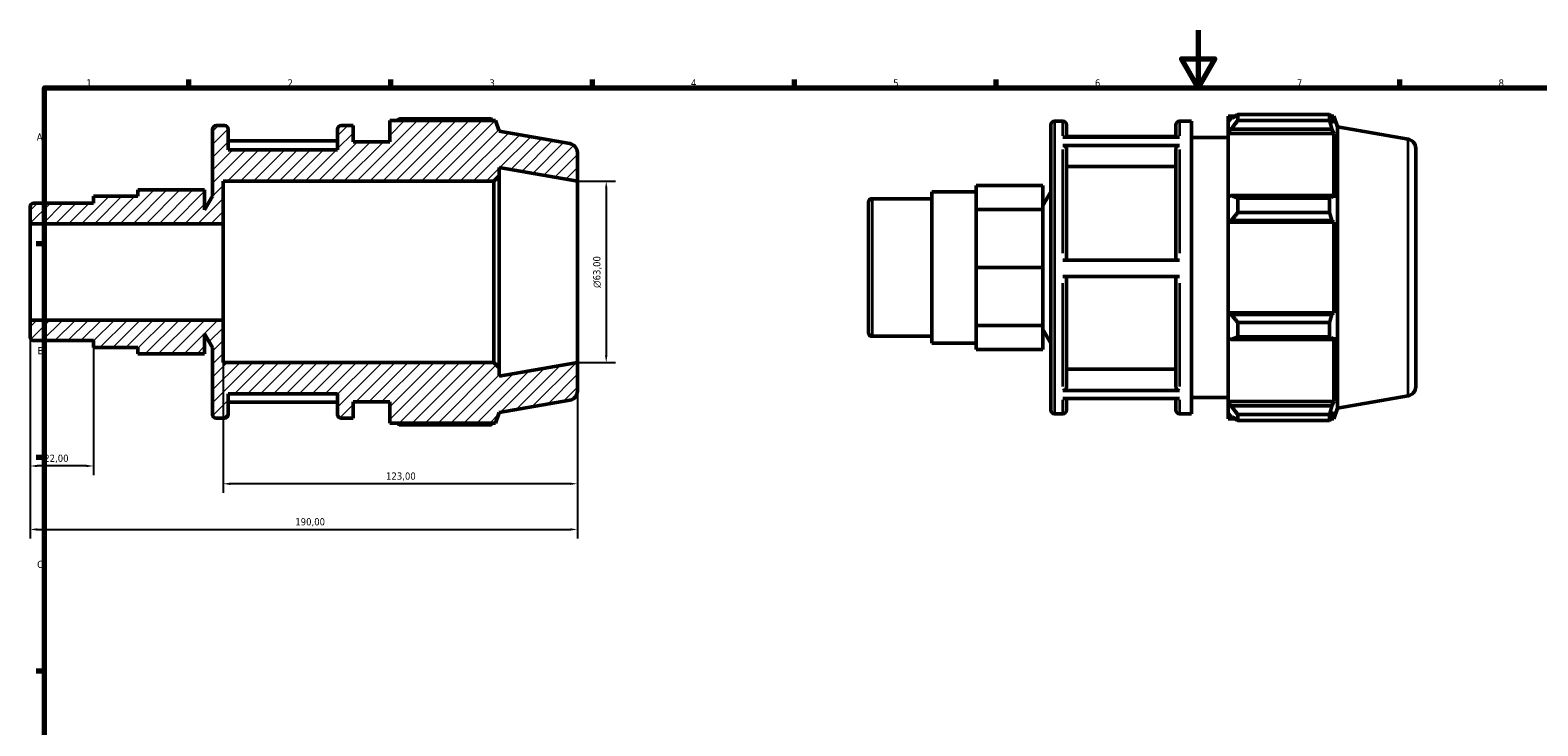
# Model space of a CAD drawing. Header units: millimetres. Extents: x 0 to 931, y 0 to 657.
# Tile 3 of 5: x 15 to 538, y 352 to 594. Entities that reach past the tile are written whole.
import ezdxf

# ---------------------------------------------------------------- set-up
doc = ezdxf.new("R2010")
doc.units = ezdxf.units.MM
for name, color, linetype, lineweight in [('Border (ISO)', 7, 'Continuous', 70), ('Dimension (ISO)', 7, 'Continuous', 25), ('Hatch (ISO)', 7, 'Continuous', 18), ('Visible (ISO)', 7, 'Continuous', 50), ('Visible Narrow (ISO)', 7, 'Continuous', 35)]:
    doc.layers.add(name, color=color, linetype=linetype, lineweight=lineweight)
doc.styles.add('Note Text (ISO)', font='tahoma.ttf')
doc.dimstyles.new('Default (ISO)', dxfattribs={"dimtxt": 2.5, "dimasz": 2.5, "dimexe": 3.175, "dimexo": 0, "dimgap": 0.762, "dimtad": 1, "dimrnd": 1e-08, "dimzin": 0, "dimtxsty": 'Note Text (ISO)', "dimcen": 0.09, "dimdle": 10, "dimclrd": 256, "dimclre": 256, "dimclrt": 232, "dimazin": 0, "dimtfac": 1.40208, "dimtmove": 0, "dimatfit": 3, "dimfxl": 1, "dimtolj": 1, "dimtzin": 0, "dimlwd": -1, "dimlwe": -1, "dimarcsym": 0})

# ---------------------------------------------------------------- blocks, each defined once
blk = doc.blocks.new('Borders Default Border')
at = {"layer": 'Border (ISO)'}
for p, q in [((70.08, 574), (70.08, 576.9)), ((140.17, 574), (140.17, 576.9)), ((210.25, 574), (210.25, 576.9)), ((280.33, 574), (280.33, 576.9)), ((350.42, 574), (350.42, 576.9)), ((490.58, 574), (490.58, 576.9)), ((20, 519.75), (17.1, 519.75)), ((20, 445.5), (17.1, 445.5)), ((20, 371.25), (17.1, 371.25))]:
    blk.add_line(p, q, dxfattribs=at)
at = {"layer": 'Border (ISO)', "flags": 128}
for points in [[(420.5, 594), (420.5, 574), (414.73, 584), (426.27, 584), (420.5, 574)], [(20, 20), (20, 574), (821, 574), (821, 20), (20, 20)]]:
    blk.add_lwpolyline(points, dxfattribs=at)
at = {"layer": 'Border (ISO)', "color": 232, "true_color": 0xca0064, "char_height": 2.5, "attachment_point": 7, "style": 'Note Text (ISO)'}
for s, insert in [('1', (34.48, 574.4)), ('2', (104.37, 574.4)), ('3', (174.43, 574.35)), ('4', (244.42, 574.4)), ('5', (314.64, 574.35)), ('6', (384.66, 574.35)), ('7', (454.77, 574.4)), ('8', (524.81, 574.34)), ('A', (17.29, 555.62)), ('B', (17.59, 481.37)), ('C', (17.43, 407.08))]:
    blk.add_mtext(s, dxfattribs=dict(at, insert=insert))
blk = doc.blocks.new('*D7')
at = {"layer": 'Defpoints', "color": 0, "transparency": 16777216}
for p in [(205, 541.5), (205, 478.5), (215, 478.5)]:
    blk.add_point(p, dxfattribs=at)
at = {"layer": 'Dimension (ISO)', "transparency": 16777216}
for p, q in [((205, 541.5), (218.18, 541.5)), ((215, 539), (215, 481)), ((205, 478.5), (218.18, 478.5))]:
    blk.add_line(p, q, dxfattribs=at)
for points in [[(214.58, 539), (215.42, 539), (215, 541.5)], [(214.58, 481), (215.42, 481), (215, 478.5)]]:
    blk.add_solid(points, dxfattribs=at)
at = {"layer": 'Dimension (ISO)', "color": 232, "true_color": 0xca0064, "transparency": 16777216, "insert": (210.48, 504.44), "char_height": 2.5, "attachment_point": 1, "rotation": 90, "style": 'Note Text (ISO)'}
blk.add_mtext('\\A1;\\fAIGDT|b0|i0;\\H2.5000;\\ln\\fTahoma|b0|i0;\\H2.5000;63,00', dxfattribs=at)
blk = doc.blocks.new('*D8')
at = {"layer": 'Defpoints', "color": 0, "transparency": 16777216}
for p in [(82, 493.27), (205, 478.5), (82, 436.37)]:
    blk.add_point(p, dxfattribs=at)
at = {"layer": 'Dimension (ISO)', "transparency": 16777216}
for p, q in [((82, 493.27), (82, 433.19)), ((205, 478.5), (205, 433.19)), ((202.5, 436.37), (84.5, 436.37))]:
    blk.add_line(p, q, dxfattribs=at)
for points in [[(84.5, 436.78), (84.5, 435.95), (82, 436.37)], [(202.5, 436.78), (202.5, 435.95), (205, 436.37)]]:
    blk.add_solid(points, dxfattribs=at)
at = {"layer": 'Dimension (ISO)', "color": 232, "true_color": 0xca0064, "transparency": 16777216, "insert": (138.55, 440.3), "char_height": 2.5, "attachment_point": 1, "style": 'Note Text (ISO)'}
blk.add_mtext('\\A1;123,00', dxfattribs=at)
blk = doc.blocks.new('*D9')
at = {"layer": 'Defpoints', "color": 0, "transparency": 16777216}
for p in [(15, 493.27), (37, 483.71), (15, 442.56)]:
    blk.add_point(p, dxfattribs=at)
at = {"layer": 'Dimension (ISO)', "transparency": 16777216}
for p, q in [((15, 493.27), (15, 439.38)), ((37, 483.71), (37, 439.38)), ((34.5, 442.56), (17.5, 442.56))]:
    blk.add_line(p, q, dxfattribs=at)
for points in [[(17.5, 442.97), (17.5, 442.14), (15, 442.56)], [(34.5, 442.97), (34.5, 442.14), (37, 442.56)]]:
    blk.add_solid(points, dxfattribs=at)
at = {"layer": 'Dimension (ISO)', "color": 232, "true_color": 0xca0064, "transparency": 16777216, "insert": (19.89, 446.49), "char_height": 2.5, "attachment_point": 1, "style": 'Note Text (ISO)'}
blk.add_mtext('\\A1;22,00', dxfattribs=at)
blk = doc.blocks.new('*D10')
at = {"layer": 'Defpoints', "color": 0, "transparency": 16777216}
for p in [(15, 493.27), (205, 478.5), (205, 420.5)]:
    blk.add_point(p, dxfattribs=at)
at = {"layer": 'Dimension (ISO)', "transparency": 16777216}
for p, q in [((15, 493.27), (15, 417.32)), ((205, 478.5), (205, 417.32)), ((17.5, 420.5), (202.5, 420.5))]:
    blk.add_line(p, q, dxfattribs=at)
for points in [[(17.5, 420.92), (17.5, 420.08), (15, 420.5)], [(202.5, 420.92), (202.5, 420.08), (205, 420.5)]]:
    blk.add_solid(points, dxfattribs=at)
at = {"layer": 'Dimension (ISO)', "color": 232, "true_color": 0xca0064, "transparency": 16777216, "insert": (107.05, 424.43), "char_height": 2.5, "attachment_point": 1, "style": 'Note Text (ISO)'}
blk.add_mtext('\\A1;190,00', dxfattribs=at)

msp = doc.modelspace()

# ---------------------------------------------------------------- hatches: boundary and pattern name
at = {"layer": 'Hatch (ISO)'}
h = msp.add_hatch(dxfattribs=at)
h.set_pattern_fill('ANSI31', color=256, scale=25.4, style=0)
h.set_pattern_definition([(45, (0, 0), (-2.245064, 2.245064), [])])
edge = h.paths.add_edge_path()
edge.add_ellipse((201.85, 468.543), major_axis=(0.547, -3.102), ratio=1, start_angle=0, end_angle=80)
edge.add_line((205, 468.543), (205, 478.5))
edge.add_line((205, 478.5), (177.857, 473.714))
edge.add_line((177.857, 473.714), (177.857, 476.61))
edge.add_line((177.857, 476.61), (175.967, 478.5))
edge.add_line((175.967, 478.5), (82, 478.5))
edge.add_line((82, 478.5), (82, 493.269))
edge.add_line((82, 493.269), (15, 493.269))
edge.add_line((15, 493.269), (15, 487.358))
edge.add_ellipse((16.26, 487.358), major_axis=(-1.26, 0), ratio=1, start_angle=0, end_angle=90)
edge.add_line((16.26, 486.099), (37, 486.099))
edge.add_line((37, 486.099), (37, 483.708))
edge.add_line((37, 483.708), (52.429, 483.708))
edge.add_line((52.429, 483.708), (52.429, 481.542))
edge.add_line((52.429, 481.542), (75.573, 481.542))
edge.add_line((75.573, 481.542), (75.573, 488.489))
edge.add_line((75.573, 488.489), (78.333, 483.708))
edge.add_line((78.333, 483.708), (78.333, 460.41))
edge.add_ellipse((79.593, 460.41), major_axis=(-1.26, 0), ratio=1, start_angle=0, end_angle=90)
edge.add_line((79.593, 459.15), (82.502, 459.15))
edge.add_ellipse((82.502, 460.41), major_axis=(0, -1.26), ratio=1, start_angle=0, end_angle=90)
edge.add_line((83.762, 460.41), (83.762, 467.625))
edge.add_line((83.762, 467.625), (121.762, 467.625))
edge.add_line((121.762, 467.625), (121.762, 460.41))
edge.add_ellipse((123.022, 460.41), major_axis=(-1.26, 0), ratio=1, start_angle=0, end_angle=90)
edge.add_line((123.022, 459.15), (127.19, 459.15))
edge.add_line((127.19, 459.15), (127.19, 464.8))
edge.add_line((127.19, 464.8), (139.857, 464.8))
edge.add_line((139.857, 464.8), (139.857, 457.455))
edge.add_line((139.857, 457.455), (176.525, 457.455))
edge.add_line((176.525, 457.455), (177.857, 461.114))
edge.add_line((177.857, 461.114), (202.397, 465.441))
edge = h.paths.add_edge_path()
edge.add_ellipse((201.85, 551.457), major_axis=(3.15, 0), ratio=1, start_angle=0, end_angle=80)
edge.add_line((202.397, 554.559), (177.857, 558.886))
edge.add_line((177.857, 558.886), (176.525, 562.545))
edge.add_line((176.525, 562.545), (139.857, 562.545))
edge.add_line((139.857, 562.545), (139.857, 555.2))
edge.add_line((139.857, 555.2), (127.19, 555.2))
edge.add_line((127.19, 555.2), (127.19, 560.85))
edge.add_line((127.19, 560.85), (123.022, 560.85))
edge.add_ellipse((123.022, 559.59), major_axis=(0, 1.26), ratio=1, start_angle=0, end_angle=90)
edge.add_line((121.762, 559.59), (121.762, 552.375))
edge.add_line((121.762, 552.375), (83.762, 552.375))
edge.add_line((83.762, 552.375), (83.762, 559.59))
edge.add_ellipse((82.502, 559.59), major_axis=(1.26, 0), ratio=1, start_angle=0, end_angle=90)
edge.add_line((82.502, 560.85), (79.593, 560.85))
edge.add_ellipse((79.593, 559.59), major_axis=(0, 1.26), ratio=1, start_angle=0, end_angle=90)
edge.add_line((78.333, 559.59), (78.333, 536.292))
edge.add_line((78.333, 536.292), (75.573, 531.511))
edge.add_line((75.573, 531.511), (75.573, 538.458))
edge.add_line((75.573, 538.458), (52.429, 538.458))
edge.add_line((52.429, 538.458), (52.429, 536.292))
edge.add_line((52.429, 536.292), (37, 536.292))
edge.add_line((37, 536.292), (37, 533.902))
edge.add_line((37, 533.901), (16.26, 533.901))
edge.add_ellipse((16.26, 532.641), major_axis=(0, 1.26), ratio=1, start_angle=0, end_angle=90)
edge.add_line((15, 532.641), (15, 526.731))
edge.add_line((15, 526.731), (82, 526.731))
edge.add_line((82, 526.731), (82, 541.5))
edge.add_line((82, 541.5), (175.967, 541.5))
edge.add_line((175.967, 541.5), (177.857, 543.39))
edge.add_line((177.857, 543.39), (177.857, 546.286))
edge.add_line((177.857, 546.286), (205, 541.5))
edge.add_line((205, 541.5), (205, 551.457))

# ---------------------------------------------------------------- linework, layer by layer
at = {"layer": 'Visible (ISO)'}
for p, q in [((82.502, 560.85), (79.593, 560.85)), ((127.19, 560.85), (123.022, 560.85)), ((127.19, 555.2), (127.19, 560.85)), ((176.525, 562.545), (139.857, 562.545)), ((139.857, 562.545), (139.857, 555.2)), ((175.086, 563.162), (143.247, 563.162)), ((177.857, 558.886), (176.525, 562.545)), ((369.365, 461.93), (369.365, 561.11)), ((370.625, 562.37), (373.533, 562.37)), ((374.793, 561.11), (374.793, 556.781)), ((412.793, 556.781), (412.793, 561.11)), ((414.053, 562.37), (418.222, 562.37)), ((418.222, 460.67), (418.222, 562.37)), ((430.888, 564.065), (430.888, 562.172)), ((430.888, 564.065), (433.294, 564.065)), ((432.018, 563.249), (430.888, 562.172)), ((430.888, 558.629), (430.888, 562.172)), ((434.278, 564.682), (434.278, 562.639)), ((434.278, 564.682), (466.117, 564.682)), ((466.117, 562.639), (434.278, 562.639)), ((466.117, 562.639), (466.117, 564.682)), ((466.476, 564.065), (467.557, 564.065)), ((467.557, 561.633), (466.94, 563.249)), ((468.888, 560.406), (467.557, 564.065)), ((467.557, 561.633), (467.557, 564.065)), ((468.888, 462.634), (468.888, 560.406)), ((493.428, 556.079), (468.888, 560.406)), ((78.333, 559.59), (78.333, 536.292)), ((83.762, 552.375), (83.762, 559.59)), ((121.762, 555.501), (83.762, 555.501)), ((121.762, 559.59), (121.762, 552.375)), ((139.857, 555.2), (127.19, 555.2)), ((202.397, 554.559), (177.857, 558.886)), ((373.533, 556.781), (414.053, 556.781)), ((412.793, 557.021), (374.793, 557.021)), ((418.222, 556.72), (430.888, 556.72)), ((430.888, 558.629), (432.018, 559.631)), ((430.888, 558.128), (430.888, 558.629)), ((430.888, 558.128), (430.888, 536.043)), ((430.888, 558.128), (467.557, 558.128)), ((432.018, 559.631), (466.94, 559.631)), ((466.94, 559.631), (467.557, 558.128)), ((467.557, 535.782), (467.557, 558.128)), ((121.762, 552.375), (83.762, 552.375)), ((205, 541.5), (205, 551.457)), ((414.053, 553.93), (373.533, 553.93)), ((374.793, 552.837), (374.793, 514.079)), ((412.793, 514.079), (412.793, 552.837)), ((496.031, 552.977), (496.031, 470.063)), ((177.857, 543.39), (177.857, 546.286)), ((177.857, 546.286), (205, 541.5)), ((412.793, 546.574), (374.793, 546.574)), ((82, 526.731), (82, 541.5)), ((82, 541.5), (175.967, 541.5)), ((175.967, 541.5), (177.857, 543.39)), ((175.967, 541.5), (175.967, 478.5)), ((177.857, 476.61), (177.857, 543.39)), ((205, 478.5), (205, 541.5)), ((343.461, 535.81), (343.461, 539.978)), ((366.605, 539.978), (343.461, 539.978)), ((366.605, 531.643), (366.605, 539.978)), ((52.429, 536.292), (37, 536.292)), ((37, 536.292), (37, 533.901)), ((75.573, 538.458), (52.429, 538.458)), ((52.429, 538.458), (52.429, 536.292)), ((75.573, 531.511), (75.573, 538.458)), ((78.333, 536.292), (75.573, 531.511)), ((306.031, 488.878), (306.031, 534.161)), ((307.291, 535.421), (328.031, 535.421)), ((328.031, 485.228), (328.031, 537.811)), ((328.031, 537.811), (343.461, 537.811)), ((343.461, 531.643), (343.461, 535.81)), ((366.605, 533.031), (369.365, 537.811)), ((432.018, 536.565), (430.888, 536.043)), ((430.888, 527.49), (430.888, 536.043)), ((466.94, 536.565), (432.018, 536.565)), ((434.278, 535.583), (434.278, 530.651)), ((434.278, 535.583), (466.117, 535.583)), ((466.117, 530.651), (466.117, 535.583)), ((467.557, 535.782), (466.94, 536.565)), ((15, 532.641), (15, 526.731)), ((37, 533.901), (16.26, 533.901)), ((343.461, 521.581), (343.461, 531.643)), ((366.605, 531.643), (343.461, 531.643)), ((366.605, 511.52), (366.605, 531.643)), ((466.117, 530.651), (434.278, 530.651)), ((15, 526.731), (82, 526.731)), ((15, 493.269), (15, 526.731)), ((82, 493.269), (82, 526.731)), ((430.888, 527.49), (432.018, 527.83)), ((430.888, 527.32), (430.888, 527.49)), ((430.888, 527.32), (430.888, 495.719)), ((430.888, 527.32), (467.557, 527.32)), ((432.018, 527.83), (466.94, 527.83)), ((466.94, 527.83), (467.557, 527.32)), ((467.557, 495.719), (467.557, 527.32)), ((343.461, 511.52), (343.461, 521.581)), ((373.533, 514.079), (414.053, 514.079)), ((366.605, 511.52), (343.461, 511.52)), ((343.461, 501.458), (343.461, 511.52)), ((366.605, 491.397), (366.605, 511.52)), ((414.053, 508.429), (373.533, 508.429)), ((374.793, 508.429), (374.793, 469.91)), ((412.793, 469.91), (412.793, 508.429)), ((343.461, 491.397), (343.461, 501.458)), ((82, 493.269), (15, 493.269)), ((15, 493.269), (15, 487.358)), ((82, 478.5), (82, 493.269)), ((430.888, 495.549), (430.888, 495.719)), ((430.888, 495.719), (467.557, 495.719)), ((430.888, 486.996), (430.888, 495.549)), ((432.018, 495.21), (430.888, 495.549)), ((466.94, 495.21), (432.018, 495.21)), ((434.278, 492.389), (434.278, 487.456)), ((434.278, 492.389), (466.117, 492.389)), ((466.117, 487.456), (466.117, 492.389)), ((467.557, 495.719), (466.94, 495.21)), ((75.573, 481.542), (75.573, 488.489)), ((75.573, 488.489), (78.333, 483.708)), ((307.291, 487.618), (328.031, 487.618)), ((366.605, 491.397), (343.461, 491.397)), ((343.461, 487.229), (343.461, 491.397)), ((343.461, 483.062), (343.461, 487.229)), ((366.605, 483.062), (366.605, 491.397)), ((366.605, 490.008), (369.365, 485.228)), ((430.888, 486.996), (432.018, 486.475)), ((430.888, 486.996), (430.888, 464.912)), ((466.117, 487.456), (434.278, 487.456)), ((466.94, 486.475), (467.557, 487.257)), ((467.557, 464.912), (467.557, 487.257)), ((16.26, 486.099), (37, 486.099)), ((37, 486.099), (37, 483.708)), ((37, 483.708), (52.429, 483.708)), ((52.429, 483.708), (52.429, 481.542)), ((78.333, 483.708), (78.333, 460.41)), ((328.031, 485.228), (343.461, 485.228)), ((366.605, 483.062), (343.461, 483.062)), ((432.018, 486.475), (466.94, 486.475)), ((75.573, 481.542), (52.429, 481.542)), ((175.967, 478.5), (82, 478.5)), ((177.857, 476.61), (175.967, 478.5)), ((205, 478.5), (177.857, 473.714)), ((177.857, 473.714), (177.857, 476.61)), ((205, 468.543), (205, 478.5)), ((374.793, 476.168), (412.793, 476.168)), ((83.762, 460.41), (83.762, 467.625)), ((83.762, 467.625), (121.762, 467.625)), ((121.762, 467.625), (121.762, 460.41)), ((373.533, 468.818), (414.053, 468.818)), ((414.053, 466.018), (373.533, 466.018)), ((374.793, 466.018), (374.793, 461.93)), ((412.793, 461.93), (412.793, 466.018)), ((418.222, 466.32), (430.888, 466.32)), ((493.428, 466.961), (468.888, 462.634)), ((83.762, 464.739), (121.762, 464.739)), ((127.19, 459.15), (127.19, 464.8)), ((127.19, 464.8), (139.857, 464.8)), ((139.857, 464.8), (139.857, 457.455)), ((176.525, 457.455), (177.857, 461.114)), ((177.857, 461.114), (202.397, 465.441)), ((370.625, 460.67), (373.533, 460.67)), ((414.053, 460.67), (418.222, 460.67)), ((430.888, 464.411), (430.888, 464.912)), ((430.888, 464.912), (467.557, 464.912)), ((430.888, 460.868), (430.888, 464.411)), ((432.018, 463.408), (430.888, 464.411)), ((430.888, 460.868), (432.018, 459.79)), ((430.888, 460.868), (430.888, 458.975)), ((466.94, 463.408), (432.018, 463.408)), ((467.557, 464.912), (466.94, 463.408)), ((466.94, 459.79), (467.557, 461.407)), ((468.888, 462.634), (467.557, 458.975)), ((467.557, 458.975), (467.557, 461.407)), ((79.593, 459.15), (82.502, 459.15)), ((123.022, 459.15), (127.19, 459.15)), ((139.857, 457.455), (176.525, 457.455)), ((143.247, 456.838), (175.086, 456.838)), ((430.888, 458.975), (433.294, 458.975)), ((434.278, 460.4), (434.278, 458.357)), ((434.278, 460.4), (466.117, 460.4)), ((466.117, 458.357), (434.278, 458.357)), ((466.117, 458.357), (466.117, 460.4)), ((466.476, 458.975), (467.557, 458.975))]:
    msp.add_line(p, q, dxfattribs=at)
for centre, radius, start, end in [((79.593, 559.59), 1.26, 90, 180), ((82.502, 559.59), 1.26, 0, 90), ((123.022, 559.59), 1.26, 90, 180), ((370.625, 561.11), 1.26, 90, 180), ((373.533, 561.11), 1.26, 0, 90), ((414.053, 561.11), 1.26, 90, 180), ((492.881, 552.977), 3.15, 0, 80), ((201.85, 551.457), 3.15, 0, 80), ((307.291, 534.161), 1.26, 90, 180), ((16.26, 532.641), 1.26, 90, 180), ((16.26, 487.358), 1.26, 180, 270), ((307.291, 488.878), 1.26, 180, 270), ((201.85, 468.543), 3.15, 280, 0), ((492.881, 470.063), 3.15, 280, 0), ((370.625, 461.93), 1.26, 180, 270), ((373.533, 461.93), 1.26, 270, 0), ((414.053, 461.93), 1.26, 180, 270), ((79.593, 460.41), 1.26, 180, 270), ((82.502, 460.41), 1.26, 270, 0), ((123.022, 460.41), 1.26, 180, 270)]:
    msp.add_arc(centre, radius, start, end, dxfattribs=at)
for points, weights in [([(142.262, 562.545), (142.746, 562.851), (143.247, 563.162)], [1.00908022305, 1.01064802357, 1.0120682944]), ([(175.444, 562.545), (175.268, 562.851), (175.086, 563.162)], [1.00116284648, 1.0006553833, 1]), ([(434.278, 564.682), (433.103, 563.951), (432.018, 563.249)], [1.0120682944, 1.00874074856, 1.00460338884]), ([(432.018, 559.631), (433.103, 561.105), (434.278, 562.639)], [1.00460338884, 1.00874074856, 1.0120682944]), ([(466.117, 564.682), (466.545, 563.951), (466.94, 563.249)], [1, 1.00153975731, 1.00226304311]), ([(466.94, 559.631), (466.545, 561.105), (466.117, 562.639)], [1.00226304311, 1.00153975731, 1]), ([(434.278, 535.583), (433.103, 536.084), (432.018, 536.565)], [1.0120682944, 1.00874074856, 1.00460338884]), ([(466.117, 535.583), (466.545, 536.084), (466.94, 536.565)], [1, 1.00153975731, 1.00226304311]), ([(432.018, 527.83), (433.103, 529.212), (434.278, 530.651)], [1.00460338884, 1.00874074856, 1.0120682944]), ([(466.94, 527.83), (466.545, 529.212), (466.117, 530.651)], [1.00226304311, 1.00153975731, 1]), ([(434.278, 492.389), (433.103, 493.828), (432.018, 495.21)], [1.0120682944, 1.00874074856, 1.00460338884]), ([(466.117, 492.389), (466.545, 493.828), (466.94, 495.21)], [1, 1.00153975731, 1.00226304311]), ([(432.018, 486.475), (433.103, 486.955), (434.278, 487.456)], [1.00460338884, 1.00874074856, 1.0120682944]), ([(466.94, 486.475), (466.545, 486.955), (466.117, 487.456)], [1.00226304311, 1.00153975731, 1]), ([(434.278, 460.4), (433.103, 461.935), (432.018, 463.408)], [1.0120682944, 1.00874074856, 1.00460338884]), ([(466.117, 460.4), (466.545, 461.935), (466.94, 463.408)], [1, 1.00153975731, 1.00226304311]), ([(143.247, 456.838), (142.746, 457.149), (142.262, 457.455)], [1.0120682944, 1.01064802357, 1.00908022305]), ([(175.086, 456.838), (175.268, 457.149), (175.444, 457.455)], [1, 1.0006553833, 1.00116284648]), ([(432.018, 459.79), (433.103, 459.088), (434.278, 458.357)], [1.00460338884, 1.00874074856, 1.0120682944]), ([(466.94, 459.79), (466.545, 459.088), (466.117, 458.357)], [1.00226304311, 1.00153975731, 1])]:
    msp.add_rational_spline(points, weights, degree=2, dxfattribs=at)
for points, knots in [([(373.533, 553.93), (373.689, 553.93), (373.871, 553.899), (374.159, 553.796), (374.314, 553.706), (374.534, 553.515), (374.638, 553.38), (374.757, 553.131), (374.793, 552.972), (374.793, 552.837)], [0, 0, 0, 0, 0.04662232, 0.04662232, 0.09328877, 0.09328877, 0.14001009, 0.14001009, 0.18677926, 0.18677926, 0.18677926, 0.18677926]), ([(412.793, 552.837), (412.793, 552.972), (412.83, 553.131), (412.949, 553.38), (413.052, 553.515), (413.272, 553.706), (413.428, 553.796), (413.715, 553.899), (413.898, 553.93), (414.053, 553.93)], [0.56035354, 0.56035354, 0.56035354, 0.56035354, 0.60712271, 0.60712271, 0.65384404, 0.65384404, 0.70051049, 0.70051049, 0.74713281, 0.74713281, 0.74713281, 0.74713281]), ([(374.793, 469.91), (374.793, 469.775), (374.757, 469.617), (374.638, 469.367), (374.534, 469.233), (374.314, 469.042), (374.159, 468.952), (373.871, 468.849), (373.689, 468.818), (373.533, 468.818)], [0.56018019, 0.56018019, 0.56018019, 0.56018019, 0.60691189, 0.60691189, 0.65361082, 0.65361082, 0.70027219, 0.70027219, 0.74690333, 0.74690333, 0.74690333, 0.74690333]), ([(414.053, 468.818), (413.898, 468.818), (413.715, 468.849), (413.427, 468.952), (413.272, 469.042), (413.052, 469.233), (412.949, 469.367), (412.83, 469.617), (412.793, 469.775), (412.793, 469.91)], [0, 0, 0, 0, 0.04663114, 0.04663114, 0.09329251, 0.09329251, 0.13999145, 0.13999145, 0.18672314, 0.18672314, 0.18672314, 0.18672314])]:
    msp.add_open_spline(points, degree=3, knots=knots, dxfattribs=at)
at = {"layer": 'Visible Narrow (ISO)'}
for p, q in [((370.625, 561.744), (370.625, 461.296)), ((373.533, 557.317), (373.533, 562.356)), ((414.053, 562.356), (414.053, 557.317)), ((493.428, 467.509), (493.428, 555.53)), ((373.533, 516.452), (373.533, 552.571)), ((414.053, 552.571), (414.053, 516.452)), ((307.291, 535.127), (307.291, 487.913)), ((373.533, 470.156), (373.533, 506.058)), ((414.053, 506.058), (414.053, 470.156)), ((373.533, 460.683), (373.533, 465.505)), ((414.053, 465.505), (414.053, 460.683))]:
    msp.add_line(p, q, dxfattribs=at)

# ---------------------------------------------------------------- block references
msp.add_blockref('Borders Default Border', (0, 0))

# ---------------------------------------------------------------- dimensions: what is measured, and where the dimension line sits
at = {"layer": 'Dimension (ISO)'}
dim = msp.add_linear_dim(base=(215, 478.5), p1=(205, 541.5), p2=(205, 478.5), angle=90, text='\\fAIGDT|b0|i0;\\H2.5000;\\ln\\fTahoma|b0|i0;\\H2.5000;<>', dimstyle='Default (ISO)', override={"dimdec": 2, "dimtp": 0, "dimtm": 0, "dimtdec": 2, "dimtofl": 0, "dimatfit": 1}, dxfattribs=at)
dim.commit()
dim.dimension.update_dxf_attribs({"geometry": '*D7', "text_midpoint": (215, 510), "dimtype": 160})
for base, p1, p2, picture, middle in [((15, 442.556), (37, 483.708), (15, 493.269), '*D9', (24, 442.556)), ((205, 420.5), (15, 493.269), (205, 478.5), '*D10', (112, 420.5)), ((82, 436.366), (205, 478.5), (82, 493.269), '*D8', (143.5, 436.366))]:
    dim = msp.add_linear_dim(base=base, p1=p1, p2=p2, angle=180, dimstyle='Default (ISO)', override={"dimdec": 2, "dimtp": 0, "dimtm": 0, "dimtdec": 2, "dimtofl": 0, "dimatfit": 1}, dxfattribs=at)
    dim.commit()
    dim.dimension.update_dxf_attribs({"geometry": picture, "text_midpoint": middle, "dimtype": 160})

doc.saveas('drawing.dxf')
